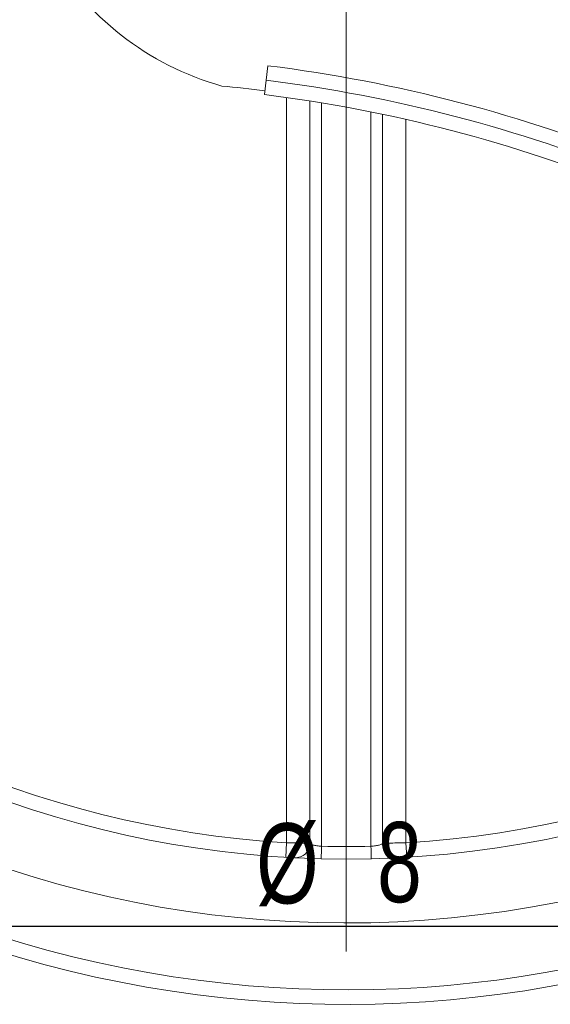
# Model space of a CAD drawing. Header units: inches. Extents: x 0.6 to 16.3, y 0.2 to 11.5.
# Tile 2 of 17: x 2.639 to 3.551, y 1.398 to 3.092. Entities that reach past the tile are written whole.
import ezdxf

# ---------------------------------------------------------------- set-up
doc = ezdxf.new("R2010")
doc.units = ezdxf.units.IN
doc.header["$MEASUREMENT"] = 0
doc.layers.add('FORMAT', color=7, linetype='Continuous')
doc.styles.add('SLDTEXTSTYLE0', font='TXT', dxfattribs={"width": 0.75})
doc.dimstyles.new('SLDDIMSTYLE0', dxfattribs={"dimtxt": 0.137795, "dimasz": 0.13, "dimexe": 0, "dimexo": 0.0625, "dimgap": 0.034449, "dimtad": 1, "dimlfac": 2, "dimrnd": 1e-09, "dimzin": 12, "dimdsep": 46, "dimlunit": 5, "dimtxsty": 'SLDTEXTSTYLE0', "dimsah": 1, "dimcen": 0.09, "dimadec": 0, "dimazin": 3, "dimtfac": 1, "dimtofl": 0, "dimtmove": 0, "dimatfit": 3, "dimfxl": 0, "dimfrac": 2, "dimtolj": 1, "dimtzin": 12, "dimarcsym": 0})

# ---------------------------------------------------------------- blocks, each defined once
blk = doc.blocks.new('_D')
at = {"layer": 'FORMAT'}
for p, q in [((1.2004, 3.3586), (1.2004, 1.4924)), ((5.2004, 3.3586), (5.2004, 1.4924)), ((5.2004, 1.5318), (1.2004, 1.5318))]:
    blk.add_line(p, q, dxfattribs=at)
for points in [[(1.2004, 1.5318), (1.3304, 1.5118), (1.3304, 1.5518)], [(5.2004, 1.5318), (5.0704, 1.5518), (5.0704, 1.5118)]]:
    blk.add_solid(points, dxfattribs=at)
at = {"layer": 'FORMAT', "char_height": 0.1378, "attachment_point": 1, "style": 'SLDTEXTSTYLE0'}
for s, insert in [('%%c', (3.0456, 1.7094)), ('8', (3.2534, 1.7115))]:
    blk.add_mtext(s, dxfattribs=dict(at, insert=insert))
blk = doc.blocks.new('SW_CENTERMARKSYMBOL_0')
at = {"color": 0, "linetype": 'Continuous', "lineweight": 0}
blk.add_line((0, -0.0984), (0, -1.9092), dxfattribs=at)

msp = doc.modelspace()

# ---------------------------------------------------------------- linework, layer by layer
at = {"color": 7, "linetype": 'Continuous', "lineweight": 15}
for p, q in [((3.06276055, 2.98817279), (3.06585846, 3.01298011)), ((3.06276055, 2.98817279), (3.05966265, 2.96336548)), ((3.13792177, 1.67516625), (3.13792177, 2.95233363)), ((3.26292177, 2.92942353), (3.26292177, 1.67516625)), ((3.09643626, 1.65103781), (3.09792178, 1.67599359)), ((3.30440728, 1.65103781), (3.30292177, 1.67599359))]:
    msp.add_line(p, q, dxfattribs=at)
at = {"color": 8, "linetype": 'Continuous', "lineweight": 15}
for p, q in [((3.09792178, 1.67599359), (3.09792178, 2.95828749)), ((3.15792177, 2.94910806), (3.15792177, 1.66986725)), ((3.24292177, 1.66986725), (3.24292177, 2.93353199)), ((3.30292177, 2.92069367), (3.30292177, 1.67599359))]:
    msp.add_line(p, q, dxfattribs=at)
at = {"color": 7, "linetype": 'Continuous', "lineweight": 15}
for centre, radius, start, end in [((3.20042177, 3.39794567), 1.86, 98.17277067, 0), ((3.20042177, 3.39794567), 1.75, 98.56242787, 0), ((3.20042177, 3.39794567), 2, 180, 56.50991687), ((3.20042177, 3.39794567), 1.975, 180, 56.34727586), ((3.20042177, 3.39794567), 1.725, 183.40653845, 266.59346155), ((3.20042177, 3.39794567), 1.725, 273.40653845, 356.59346155), ((3.1216207, 3.45951182), 0.5, 209.69356614, 254.30643386), ((2.74987241, 0.48263372), 2.55, 52.91235958, 82.88183401), ((2.74987241, 0.48263372), 2.525, 52.91235958, 82.88183401), ((2.74987241, 0.48263372), 2.50669873, 82.88183401, 84.58620319), ((2.74987241, 0.48263372), 2.5, 52.91235958, 82.88183401), ((3.11292177, 1.6751663), 0.025, 267.09244458, 360), ((1.74861509, 1.69974466), 1.40962335, 357.91570213, 358.78550661), ((4.65222846, 1.69974466), 1.40962335, 181.21449339, 182.08429787), ((3.28792177, 1.6751663), 0.025, 180, 272.90755542)]:
    msp.add_arc(centre, radius, start, end, dxfattribs=at)
for points, knots in [([(3.09792177, 1.67599365), (3.10056252, 1.6759347), (3.10315916, 1.6758776), (3.10826782, 1.67576682), (3.11080624, 1.67571261), (3.11564809, 1.6756106), (3.1179445, 1.67556293), (3.12229062, 1.67547382), (3.1243491, 1.67543221), (3.12988424, 1.67532147), (3.13286536, 1.67526349), (3.13686011, 1.6751864), (3.13792177, 1.6751663), (3.13792177, 1.6751663)], [0, 0, 0, 0, 0.125, 0.125, 0.25, 0.25, 0.375, 0.375, 0.5, 0.5, 0.75, 0.75, 1, 1, 1, 1]), ([(3.13792177, 1.6751663), (3.13792177, 1.67423981), (3.1399949, 1.6730821), (3.14541823, 1.67154827), (3.14762273, 1.67107051), (3.15251668, 1.67030509), (3.15518382, 1.67001987), (3.15792177, 1.66986719)], [0, 0, 0, 0, 0.5, 0.5, 0.75, 0.75, 1, 1, 1, 1]), ([(3.24292177, 1.66986719), (3.24565968, 1.67001987), (3.24835694, 1.67030923), (3.25322277, 1.67107139), (3.25543337, 1.67155003), (3.25905251, 1.67257463), (3.26048205, 1.67312312), (3.26241972, 1.67419138), (3.26292177, 1.67470298), (3.26292177, 1.6751663)], [0, 0, 0, 0, 0.25, 0.25, 0.5, 0.5, 0.75, 0.75, 1, 1, 1, 1]), ([(3.26292177, 1.6751663), (3.26292177, 1.6751663), (3.26318083, 1.67517123), (3.2641959, 1.67519062), (3.26496423, 1.67520533), (3.26697005, 1.67524404), (3.26819754, 1.67526784), (3.27109767, 1.67532467), (3.27278555, 1.67535801), (3.27831623, 1.67546865), (3.28277461, 1.67555961), (3.29239221, 1.67576221), (3.29764044, 1.67587576), (3.30292177, 1.67599365)], [0, 0, 0, 0, 0.125, 0.125, 0.25, 0.25, 0.375, 0.375, 0.5, 0.5, 0.75, 0.75, 1, 1, 1, 1])]:
    msp.add_open_spline(points, degree=3, knots=knots, dxfattribs=at)
msp.add_open_spline([(3.15792177, 1.66986719), (3.18625511, 1.669165), (3.21458844, 1.669165), (3.24292177, 1.66986719)], degree=3, dxfattribs=at)

# ---------------------------------------------------------------- block references
at = {"color": 7, "linetype": 'Continuous', "lineweight": 0}
msp.add_blockref('SW_CENTERMARKSYMBOL_0', (3.20042177, 3.39794567), dxfattribs=at)

# ---------------------------------------------------------------- dimensions: what is measured, and where the dimension line sits
at = {"layer": 'FORMAT'}
dim = msp.add_linear_dim(base=(1.20042177, 1.53180394), p1=(5.20042177, 3.39794567), p2=(1.20042177, 3.39794567), text='%%c<>', dimstyle='SLDDIMSTYLE0', dxfattribs=at)
dim.commit()
dim.dimension.update_dxf_attribs({"geometry": '_D', "text_midpoint": (3.20042177, 1.53180394), "dimtype": 160})

doc.saveas('drawing.dxf')
